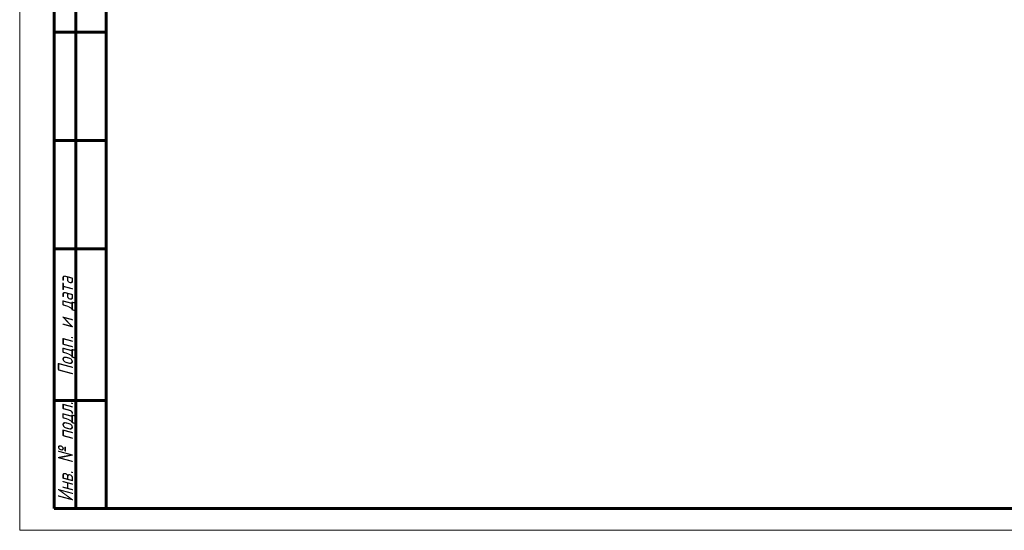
# Model space of a CAD drawing. Header units: millimetres. Extents: x 0 to 594, y 0 to 420.
# Tile 1 of 10: x 0 to 227, y 0 to 118. Entities that reach past the tile are written whole.
import ezdxf

# ---------------------------------------------------------------- set-up
doc = ezdxf.new("R2010")
doc.units = ezdxf.units.MM
doc.linetypes.add('K5LT_BASIC', pattern=[0])
doc.linetypes.add('K5LT_THIN', pattern=[0])
doc.styles.add('KTEXTSTYLE', font='txt', dxfattribs={"width": 0.96, "height": 5})

# ---------------------------------------------------------------- blocks, each defined once
blk = doc.blocks.new('U66')
at = {"color": 7, "linetype": 'K5LT_THIN', "lineweight": 18, "true_color": 0xffffff}
for p, q in [((0, 0), (0, 420)), ((594, 0), (0, 0))]:
    blk.add_line(p, q, dxfattribs=at)
at = {"color": 143, "linetype": 'K5LT_BASIC', "lineweight": 60, "true_color": 0x33acca}
for p, q in [((20, 5), (20, 415)), ((8, 5), (8, 150)), ((13, 5), (13, 150)), ((20, 115), (8, 115)), ((20, 90), (8, 90)), ((20, 65), (8, 65)), ((20, 30), (8, 30)), ((20, 5), (8, 5)), ((589, 5), (20, 5))]:
    blk.add_line(p, q, dxfattribs=at)
at = {"color": 7, "char_height": 3.5, "attachment_point": 1, "rotation": 90, "style": 'KTEXTSTYLE'}
for s, insert in [('\\fArial|b0|c204|p34;\\H5.0;\\W1.000;\\Q15;\\fGOST Type AU|b0|i0|c204|p34;\\Q15;\\W0.960;\\H3.50;Подп. и дата', (8.82, 35.66)), ('\\fArial|b0|c204|p34;\\H5.0;\\W1.000;\\Q15;\\fGOST Type AU|b0|i0|c204|p34;\\Q15;\\W0.960;\\H3.50;Инв. № подл.', (8.82, 6.57))]:
    blk.add_mtext(s, dxfattribs=dict(at, insert=insert))

msp = doc.modelspace()

# ---------------------------------------------------------------- block references
msp.add_blockref('U66', (0, 0))

doc.saveas('drawing.dxf')
